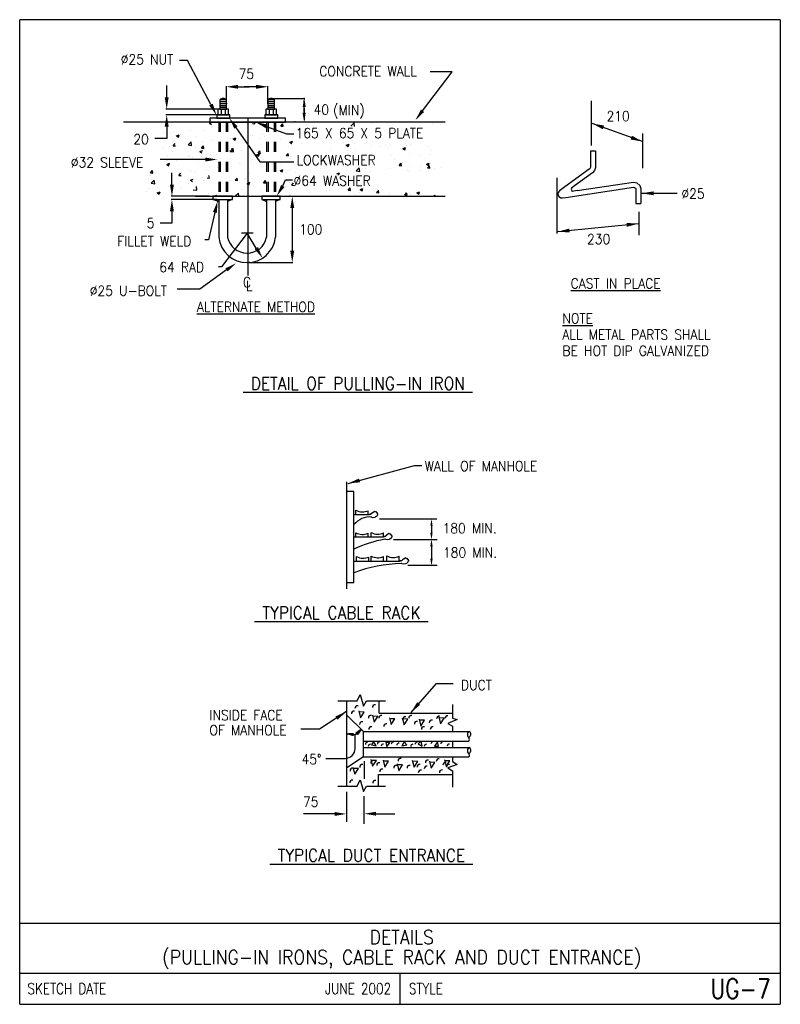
# Model space of a CAD drawing. Extents: x 0 to 7.6, y 0 to 9.85.
import ezdxf
from ezdxf.enums import TextEntityAlignment as Align

# ---------------------------------------------------------------- set-up
doc = ezdxf.new("R2010")
doc.units = 0
doc.header["$MEASUREMENT"] = 0
doc.linetypes.add('HIDDEN2', pattern=[0.1875, 0.125, -0.0625])
doc.layers.get('0').update_dxf_attribs({"color": 2, "linetype": 'CONTINUOUS'})
doc.layers.add('E-DETL', color=2, linetype='CONTINUOUS')
doc.layers.add('E-DETL-TEXT', color=3, linetype='CONTINUOUS')
doc.styles.add('ROMANS', font='ROMANS.SHX', dxfattribs={"width": 0.8})

# ---------------------------------------------------------------- blocks, each defined once
blk = doc.blocks.new('*X0')
at = {"color": 0}
for p, q in [((83.08, 72.97), (83.08, 72.97)), ((83.09, 72.96), (83.1, 72.97)), ((83.1, 72.96), (83.11, 72.97)), ((83.12, 72.95), (83.13, 72.97)), ((83.13, 72.95), (83.15, 72.97)), ((83.15, 72.95), (83.17, 72.97)), ((83.16, 72.94), (83.19, 72.97)), ((83.17, 72.94), (83.21, 72.97)), ((83.19, 72.93), (83.23, 72.97)), ((83.2, 72.93), (83.24, 72.97)), ((83.21, 72.93), (83.26, 72.98)), ((83.23, 72.92), (83.28, 72.98)), ((83.24, 72.92), (83.3, 72.98)), ((83.26, 72.91), (83.32, 72.98)), ((83.27, 72.91), (83.34, 72.98)), ((83.28, 72.91), (83.36, 72.98)), ((83.3, 72.9), (83.38, 72.98)), ((83.31, 72.9), (83.39, 72.98)), ((83.32, 72.89), (83.41, 72.98)), ((83.34, 72.89), (83.43, 72.98)), ((83.35, 72.89), (83.45, 72.98)), ((83.37, 72.88), (83.47, 72.99)), ((83.38, 72.88), (83.49, 72.99)), ((83.39, 72.87), (83.51, 72.99)), ((83.41, 72.87), (83.52, 72.99)), ((83.42, 72.87), (83.54, 72.99)), ((83.43, 72.86), (83.56, 72.99)), ((83.45, 72.86), (83.58, 72.99)), ((83.46, 72.86), (83.6, 72.99)), ((83.48, 72.85), (83.62, 72.99)), ((83.49, 72.85), (83.64, 72.99)), ((83.5, 72.84), (83.65, 73)), ((83.52, 72.84), (83.67, 73)), ((83.53, 72.84), (83.69, 73)), ((83.54, 72.83), (83.71, 73)), ((83.56, 72.83), (83.73, 73)), ((83.57, 72.82), (83.75, 73)), ((83.59, 72.82), (83.77, 73)), ((83.6, 72.82), (83.79, 73)), ((83.61, 72.81), (83.8, 73)), ((83.63, 72.81), (83.82, 73)), ((83.64, 72.8), (83.84, 73)), ((83.65, 72.8), (83.86, 73.01)), ((83.67, 72.8), (83.88, 73.01)), ((83.68, 72.79), (83.9, 73.01)), ((83.7, 72.79), (83.92, 73.01)), ((83.71, 72.78), (83.93, 73.01)), ((83.72, 72.78), (83.95, 73.01)), ((83.74, 72.78), (83.97, 73.01)), ((83.75, 72.77), (83.99, 73.01)), ((83.76, 72.77), (84.01, 73.01)), ((83.78, 72.76), (84.03, 73.01)), ((83.79, 72.76), (84.05, 73.02)), ((83.81, 72.76), (84.07, 73.02)), ((83.82, 72.75), (84.08, 73.02)), ((83.83, 72.75), (84.1, 73.02)), ((83.85, 72.75), (84.12, 73.02)), ((83.86, 72.74), (84.14, 73.02)), ((83.87, 72.74), (84.16, 73.02)), ((83.89, 72.73), (84.18, 73.02)), ((83.9, 72.73), (84.2, 73.02)), ((83.92, 72.73), (84.21, 73.02)), ((83.93, 72.72), (84.23, 73.03)), ((83.94, 72.72), (84.25, 73.03)), ((83.96, 72.71), (84.27, 73.03)), ((83.97, 72.71), (84.29, 73.03)), ((83.98, 72.71), (84.31, 73.03)), ((84, 72.7), (84.33, 73.03)), ((84.01, 72.7), (84.34, 73.03)), ((84.03, 72.69), (84.36, 73.03)), ((84.04, 72.69), (84.38, 73.03)), ((84.05, 72.69), (84.4, 73.03)), ((84.07, 72.68), (84.42, 73.03)), ((84.08, 72.68), (84.44, 73.04)), ((84.09, 72.67), (84.46, 73.04)), ((84.11, 72.67), (84.48, 73.04)), ((84.12, 72.67), (84.49, 73.04)), ((84.14, 72.66), (84.51, 73.04)), ((84.15, 72.66), (84.53, 73.04)), ((84.16, 72.65), (84.55, 73.04)), ((84.18, 72.65), (84.57, 73.04)), ((84.19, 72.65), (84.59, 73.04)), ((84.2, 72.64), (84.61, 73.04)), ((84.22, 72.64), (84.62, 73.05)), ((84.23, 72.63), (84.64, 73.05)), ((84.25, 72.63), (84.66, 73.05)), ((84.26, 72.63), (84.68, 73.05)), ((84.27, 72.62), (84.68, 73.03)), ((84.29, 72.62), (84.68, 73.01)), ((84.3, 72.62), (84.68, 72.99)), ((84.31, 72.61), (84.67, 72.97)), ((84.33, 72.61), (84.67, 72.95)), ((84.34, 72.6), (84.67, 72.93)), ((84.36, 72.6), (84.67, 72.91)), ((84.37, 72.6), (84.67, 72.89)), ((84.38, 72.59), (84.66, 72.87)), ((84.4, 72.59), (84.66, 72.85)), ((84.41, 72.58), (84.66, 72.83)), ((84.42, 72.58), (84.66, 72.81)), ((84.44, 72.58), (84.65, 72.79)), ((84.45, 72.57), (84.65, 72.77)), ((84.47, 72.57), (84.65, 72.75)), ((84.48, 72.56), (84.65, 72.73)), ((84.49, 72.56), (84.65, 72.71)), ((84.51, 72.56), (84.64, 72.69)), ((84.52, 72.55), (84.64, 72.67)), ((84.53, 72.55), (84.64, 72.65)), ((84.55, 72.54), (84.64, 72.63)), ((84.56, 72.54), (84.63, 72.61)), ((84.57, 72.54), (84.63, 72.59)), ((84.59, 72.53), (84.63, 72.57)), ((84.6, 72.53), (84.63, 72.55)), ((85.39, 73.21), (85.39, 73.21)), ((85.4, 73.19), (85.49, 73.28)), ((85.4, 73.2), (85.44, 73.25)), ((85.41, 73.18), (85.54, 73.31)), ((85.42, 73.17), (85.59, 73.34)), ((85.43, 73.16), (85.64, 73.38)), ((85.44, 73.15), (85.69, 73.41)), ((85.45, 73.13), (85.79, 73.47)), ((85.45, 73.14), (85.74, 73.44)), ((85.46, 73.12), (85.84, 73.5)), ((85.47, 73.11), (85.89, 73.54)), ((85.48, 73.1), (85.94, 73.57)), ((85.49, 73.1), (85.99, 73.6)), ((85.5, 73.08), (86.09, 73.67)), ((85.5, 73.09), (86.04, 73.63)), ((85.51, 73.07), (86.14, 73.7)), ((85.52, 73.06), (86.19, 73.73)), ((85.53, 73.05), (86.24, 73.76)), ((85.54, 73.04), (86.29, 73.8)), ((85.55, 73.03), (86.34, 73.83)), ((85.56, 73.01), (86.44, 73.89)), ((85.56, 73.02), (86.39, 73.86)), ((85.57, 73), (86.49, 73.92)), ((85.58, 72.99), (86.54, 73.96)), ((85.59, 72.98), (86.59, 73.99)), ((85.6, 72.98), (86.64, 74.02)), ((85.61, 72.96), (86.73, 74.07)), ((85.61, 72.97), (86.69, 74.05)), ((85.62, 72.95), (86.66, 73.99)), ((85.63, 72.94), (86.6, 73.91)), ((85.64, 72.93), (86.53, 73.82)), ((85.65, 72.92), (86.47, 73.74)), ((85.66, 72.91), (86.4, 73.66)), ((85.66, 72.9), (86.34, 73.57)), ((85.67, 72.89), (86.27, 73.49)), ((85.68, 72.88), (86.21, 73.41)), ((85.69, 72.87), (86.14, 73.32)), ((85.7, 72.86), (86.08, 73.24)), ((85.71, 72.86), (86.01, 73.16)), ((85.72, 72.85), (85.94, 73.08)), ((85.72, 72.84), (85.88, 72.99)), ((85.73, 72.83), (85.81, 72.91)), ((85.74, 72.82), (85.75, 72.83)), ((84.62, 72.52), (84.62, 72.53))]:
    blk.add_line(p, q, dxfattribs=at)

msp = doc.modelspace()

# ---------------------------------------------------------------- linework, layer by layer
at = {"layer": 'E-DETL'}
for p, q in [((7.6036, 9.8484), (0, 9.8484)), ((0, 0), (0, 9.8484)), ((7.6036, 9.8484), (7.6036, 0)), ((1.5151, 8.7905), (1.5151, 8.7905)), ((1.8981, 8.8138), (1.9257, 8.8244)), ((1.8981, 8.8138), (1.9177, 8.8006)), ((1.9134, 8.7662), (1.9134, 8.7662)), ((1.931, 8.7811), (1.931, 8.7811)), ((2.0295, 8.7941), (2.0295, 8.7941)), ((2.0687, 8.7828), (2.0687, 8.7828)), ((2.1122, 8.7915), (2.1122, 8.7915)), ((2.14, 8.8201), (2.14, 8.8201)), ((2.1786, 8.8137), (2.1786, 8.8137)), ((2.2983, 8.8222), (2.2983, 8.8222)), ((2.3167, 8.821), (2.3167, 8.821)), ((2.3281, 8.8097), (2.3517, 8.8076)), ((2.3517, 8.8076), (2.3484, 8.8251)), ((2.3502, 8.8112), (2.3502, 8.8112)), ((2.5604, 8.8024), (2.5604, 8.8024)), ((2.6105, 8.785), (2.6295, 8.8076)), ((2.6105, 8.785), (2.634, 8.7829)), ((2.634, 8.7829), (2.6295, 8.8076)), ((3.3115, 8.7841), (3.3422, 8.8161)), ((3.3163, 8.8218), (3.3163, 8.8218)), ((3.318, 8.8197), (3.318, 8.8197)), ((3.3466, 8.7787), (3.3422, 8.8161)), ((3.5282, 8.8108), (3.5282, 8.8108)), ((4.1236, 8.8062), (4.1236, 8.8062)), ((4.2054, 8.7972), (4.2054, 8.7972)), ((1.4347, 8.7158), (1.4347, 8.7158)), ((1.5068, 8.709), (1.5068, 8.709)), ((1.5332, 8.7287), (1.5332, 8.7287)), ((1.5584, 8.6906), (1.5584, 8.6906)), ((1.5673, 8.6869), (1.5949, 8.6974)), ((1.5673, 8.6869), (1.5869, 8.6737)), ((1.5869, 8.6737), (1.5949, 8.6974)), ((1.6095, 8.704), (1.6095, 8.704)), ((1.6823, 8.7484), (1.6823, 8.7484)), ((1.7112, 8.7385), (1.7112, 8.7385)), ((1.7685, 8.6818), (1.7685, 8.6818)), ((1.8391, 8.7434), (1.8391, 8.7434)), ((1.9787, 8.6729), (1.9787, 8.6729)), ((2.3119, 8.6899), (2.3119, 8.6899)), ((2.3237, 8.6912), (2.3237, 8.6912)), ((2.4223, 8.7041), (2.4223, 8.7041)), ((2.4486, 8.6845), (2.4486, 8.6845)), ((2.5714, 8.7238), (2.5714, 8.7238)), ((2.6782, 8.7239), (2.6782, 8.7239)), ((2.7129, 8.7428), (2.7129, 8.7428)), ((1.3799, 8.6646), (1.3799, 8.6646)), ((1.4297, 8.5735), (1.4297, 8.5735)), ((1.502, 8.5779), (1.502, 8.5779)), ((1.5356, 8.5877), (1.5546, 8.6103)), ((1.5356, 8.5877), (1.5591, 8.5856)), ((1.5788, 8.5931), (1.5788, 8.5931)), ((1.683, 8.5961), (1.7137, 8.6281)), ((1.683, 8.5961), (1.7181, 8.5907)), ((1.7065, 8.6075), (1.7065, 8.6075)), ((1.7181, 8.5907), (1.7137, 8.628)), ((1.818, 8.563), (1.837, 8.5856)), ((1.8274, 8.6258), (1.8274, 8.6258)), ((1.8415, 8.5609), (1.837, 8.5856)), ((1.9086, 8.6352), (1.9086, 8.6352)), ((1.926, 8.6388), (1.926, 8.6388)), ((1.9894, 8.6056), (1.9894, 8.6056)), ((2.0751, 8.6584), (2.0751, 8.6584)), ((2.1075, 8.6604), (2.1075, 8.6604)), ((2.1331, 8.6553), (2.1607, 8.6659)), ((2.1331, 8.6553), (2.1527, 8.6421)), ((2.1527, 8.6421), (2.1607, 8.6659)), ((2.1888, 8.664), (2.1888, 8.664)), ((2.219, 8.6451), (2.219, 8.6451)), ((2.399, 8.6551), (2.399, 8.6551)), ((2.4678, 8.5685), (2.4678, 8.5685)), ((2.6092, 8.6462), (2.6092, 8.6462)), ((2.6989, 8.6238), (2.7265, 8.6344)), ((2.6989, 8.6238), (2.7185, 8.6106)), ((2.7082, 8.6118), (2.7082, 8.6118)), ((2.7164, 8.6012), (2.7164, 8.6012)), ((2.7185, 8.6106), (2.7265, 8.6344)), ((2.815, 8.6142), (2.815, 8.6142)), ((3.0295, 8.6285), (3.0295, 8.6285)), ((3.2397, 8.6196), (3.2397, 8.6196)), ((3.2647, 8.5923), (3.2923, 8.6029)), ((3.2647, 8.5923), (3.2843, 8.5791)), ((3.2843, 8.5791), (3.2923, 8.6029)), ((3.3508, 8.6072), (3.3508, 8.6072)), ((3.4498, 8.6107), (3.4498, 8.6107)), ((3.5133, 8.5927), (3.5133, 8.5927)), ((3.6055, 8.5766), (3.6055, 8.5766)), ((3.66, 8.6018), (3.66, 8.6018)), ((3.704, 8.5896), (3.704, 8.5896)), ((3.8305, 8.5607), (3.8581, 8.5713)), ((3.8501, 8.5475), (3.8581, 8.5713)), ((3.8532, 8.6092), (3.8532, 8.6092)), ((3.8702, 8.593), (3.8702, 8.593)), ((3.9043, 8.5996), (3.9043, 8.5996)), ((4.0803, 8.5841), (4.0803, 8.5841)), ((1.4817, 8.4895), (1.4817, 8.4895)), ((1.5302, 8.5268), (1.5302, 8.5268)), ((1.6919, 8.4806), (1.6919, 8.4806)), ((1.7017, 8.4764), (1.7017, 8.4764)), ((1.7238, 8.4705), (1.7238, 8.4705)), ((1.7598, 8.5662), (1.7598, 8.5662)), ((1.8023, 8.5284), (1.8299, 8.5389)), ((1.8023, 8.5284), (1.8219, 8.5151)), ((1.818, 8.563), (1.8415, 8.5609)), ((1.8224, 8.4835), (1.8224, 8.4835)), ((1.902, 8.4717), (1.902, 8.4717)), ((1.9038, 8.5041), (1.9038, 8.5041)), ((1.9715, 8.5031), (1.9715, 8.5031)), ((2.1004, 8.5383), (2.1239, 8.5362)), ((2.1027, 8.5293), (2.1027, 8.5293)), ((2.1032, 8.5309), (2.1382, 8.5255)), ((2.1239, 8.5362), (2.1193, 8.5609)), ((2.1382, 8.5255), (2.1339, 8.5629)), ((2.2201, 8.5359), (2.2201, 8.5359)), ((2.3187, 8.5489), (2.3187, 8.5489)), ((2.3681, 8.4968), (2.3957, 8.5074)), ((2.3681, 8.4968), (2.3877, 8.4836)), ((2.3827, 8.5136), (2.4017, 8.5362)), ((2.3827, 8.5136), (2.4063, 8.5115)), ((2.3877, 8.4836), (2.3957, 8.5074)), ((2.4063, 8.5115), (2.4017, 8.5362)), ((2.662, 8.489), (2.662, 8.489)), ((2.6651, 8.4889), (2.6841, 8.5115)), ((2.6651, 8.4889), (2.6887, 8.4868)), ((2.6887, 8.4868), (2.6841, 8.5115)), ((2.7034, 8.4807), (2.7034, 8.4807)), ((3.11, 8.538), (3.11, 8.538)), ((3.1212, 8.5678), (3.1212, 8.5678)), ((3.3089, 8.5632), (3.3089, 8.5632)), ((3.3568, 8.5439), (3.3568, 8.5439)), ((3.6747, 8.5602), (3.6747, 8.5602)), ((3.7107, 8.4893), (3.7107, 8.4893)), ((3.8305, 8.5607), (3.8501, 8.5475)), ((3.9095, 8.5145), (3.9095, 8.5145)), ((3.9982, 8.4867), (3.9982, 8.4867)), ((4.0968, 8.4997), (4.0968, 8.4997)), ((4.114, 8.5441), (4.114, 8.5441)), ((5.705, 8.5356), (5.755, 8.5356)), ((1.4715, 8.4014), (1.4991, 8.412)), ((1.4715, 8.4014), (1.4911, 8.3882)), ((1.4752, 8.4378), (1.4752, 8.4378)), ((1.4911, 8.3882), (1.4991, 8.412)), ((1.4972, 8.4469), (1.4972, 8.4469)), ((1.5647, 8.4366), (1.5647, 8.4366)), ((1.7749, 8.4277), (1.7749, 8.4277)), ((1.899, 8.3731), (1.899, 8.3731)), ((1.985, 8.4188), (1.985, 8.4188)), ((2.1122, 8.4628), (2.1122, 8.4628)), ((2.1166, 8.3806), (2.1166, 8.3806)), ((2.1952, 8.4099), (2.1952, 8.4099)), ((2.2028, 8.4101), (2.2028, 8.4101)), ((2.2151, 8.3936), (2.2151, 8.3936)), ((2.3024, 8.4278), (2.3024, 8.4278)), ((2.3223, 8.4539), (2.3223, 8.4539)), ((2.3642, 8.4132), (2.3642, 8.4132)), ((2.4054, 8.4011), (2.4054, 8.4011)), ((2.4324, 8.4496), (2.4324, 8.4496)), ((2.6129, 8.4459), (2.6129, 8.4459)), ((2.6155, 8.3922), (2.6155, 8.3922)), ((2.7114, 8.4589), (2.7114, 8.4589)), ((3.7496, 8.4539), (3.7496, 8.4539)), ((3.7935, 8.3918), (3.7935, 8.3918)), ((3.7947, 8.39), (3.8137, 8.4127)), ((3.7947, 8.39), (3.8182, 8.388)), ((3.8182, 8.388), (3.8137, 8.4126)), ((3.8251, 8.4224), (3.8251, 8.4224)), ((3.9048, 8.3835), (3.9048, 8.3835)), ((4.0037, 8.3829), (4.0037, 8.3829)), ((4.0547, 8.4618), (4.0547, 8.4618)), ((4.0655, 8.4022), (4.0931, 8.4128)), ((4.0655, 8.4022), (4.0851, 8.389)), ((4.0771, 8.3653), (4.096, 8.3879)), ((4.0851, 8.389), (4.0931, 8.4128)), ((4.1006, 8.3633), (4.096, 8.3879)), ((4.1092, 8.413), (4.1092, 8.413)), ((4.2138, 8.374), (4.2138, 8.374)), ((1.2935, 8.2906), (1.2935, 8.2906)), ((1.3078, 8.3162), (1.3268, 8.3389)), ((1.3078, 8.3162), (1.3314, 8.3142)), ((1.3314, 8.3142), (1.3268, 8.3389)), ((1.3716, 8.2825), (1.3716, 8.2825)), ((1.4924, 8.3158), (1.4924, 8.3158)), ((1.5902, 8.2915), (1.6092, 8.3142)), ((1.5902, 8.2915), (1.6138, 8.2895)), ((1.6135, 8.2805), (1.6135, 8.2805)), ((1.6203, 8.3153), (1.6203, 8.3153)), ((1.6969, 8.3453), (1.6969, 8.3453)), ((1.7188, 8.3282), (1.7188, 8.3282)), ((1.7436, 8.3313), (1.7436, 8.3313)), ((1.8679, 8.3479), (1.8679, 8.3479)), ((1.8961, 8.2648), (1.8916, 8.2894)), ((1.9732, 8.3707), (1.9732, 8.3707)), ((2.2971, 8.3237), (2.2971, 8.3237)), ((2.2976, 8.2967), (2.2976, 8.2967)), ((2.6031, 8.3383), (2.6307, 8.3489)), ((2.6031, 8.3383), (2.6227, 8.3251)), ((2.6079, 8.3036), (2.6079, 8.3036)), ((2.6227, 8.3251), (2.6307, 8.3489)), ((2.6986, 8.3497), (2.6986, 8.3497)), ((2.757, 8.3233), (2.757, 8.3233)), ((3.0056, 8.356), (3.0056, 8.356)), ((3.1689, 8.3068), (3.1965, 8.3174)), ((3.1885, 8.2936), (3.1965, 8.3174)), ((3.3637, 8.3354), (3.3944, 8.3674)), ((3.3637, 8.3354), (3.3987, 8.33)), ((3.3659, 8.3436), (3.3659, 8.3436)), ((3.3988, 8.33), (3.3944, 8.3674)), ((3.4562, 8.3567), (3.4562, 8.3567)), ((3.5038, 8.3306), (3.5038, 8.3306)), ((3.6664, 8.3478), (3.6664, 8.3478)), ((3.7059, 8.3583), (3.7059, 8.3583)), ((3.8765, 8.3389), (3.8765, 8.3389)), ((3.8947, 8.3314), (3.8947, 8.3314)), ((3.9932, 8.3444), (3.9932, 8.3444)), ((4.0771, 8.3653), (4.1006, 8.3633)), ((4.0867, 8.33), (4.0867, 8.33)), ((4.1423, 8.364), (4.1423, 8.364)), ((1.2844, 8.2525), (1.2844, 8.2525)), ((1.3151, 8.2126), (1.3457, 8.2445)), ((1.3151, 8.2126), (1.3501, 8.2072)), ((1.3501, 8.2071), (1.3457, 8.2445)), ((1.4876, 8.1848), (1.4876, 8.1848)), ((1.6921, 8.2143), (1.6921, 8.2143)), ((1.7065, 8.2429), (1.7341, 8.2534)), ((1.7065, 8.2429), (1.7261, 8.2297)), ((1.7644, 8.1926), (1.7644, 8.1926)), ((1.7703, 8.142), (1.7659, 8.1794)), ((1.8237, 8.2716), (1.8237, 8.2716)), ((1.8379, 8.2449), (1.8379, 8.2449)), ((1.8726, 8.2668), (1.8961, 8.2648)), ((2.0931, 8.2672), (2.0931, 8.2672)), ((2.1116, 8.2383), (2.1116, 8.2383)), ((2.155, 8.2421), (2.174, 8.2647)), ((2.155, 8.2421), (2.1785, 8.2401)), ((2.1785, 8.2401), (2.174, 8.2647)), ((2.244, 8.2538), (2.244, 8.2538)), ((2.2607, 8.2579), (2.2607, 8.2579)), ((2.2723, 8.2113), (2.2999, 8.2219)), ((2.2723, 8.2113), (2.2919, 8.1981)), ((2.2919, 8.1981), (2.2999, 8.2219)), ((2.4374, 8.2174), (2.4564, 8.24)), ((2.4374, 8.2174), (2.4609, 8.2154)), ((2.4475, 8.1859), (2.4475, 8.1859)), ((2.4542, 8.2449), (2.4542, 8.2449)), ((2.4609, 8.2154), (2.4564, 8.24)), ((2.6644, 8.2361), (2.6644, 8.2361)), ((2.6771, 8.2253), (2.6771, 8.2253)), ((2.6938, 8.2186), (2.6938, 8.2186)), ((2.7198, 8.1927), (2.7387, 8.2153)), ((2.7198, 8.1927), (2.7433, 8.1907)), ((5.5479, 8.1861), (5.5158, 8.1628)), ((1.2681, 8.1272), (1.2681, 8.1272)), ((1.2888, 8.1596), (1.2888, 8.1596)), ((1.3757, 8.1159), (1.4033, 8.1265)), ((1.3757, 8.1159), (1.3953, 8.1027)), ((1.3787, 8.1661), (1.3787, 8.1661)), ((1.3953, 8.1027), (1.4033, 8.1265)), ((1.5167, 8.16), (1.5167, 8.16)), ((1.6153, 8.173), (1.6153, 8.173)), ((1.7352, 8.1474), (1.7703, 8.142)), ((1.8894, 8.1109), (1.8894, 8.1109)), ((1.9415, 8.0843), (1.9691, 8.0949)), ((1.9415, 8.0843), (1.9453, 8.0818)), ((1.9647, 8.0818), (1.9691, 8.0949)), ((1.9883, 8.1071), (1.9883, 8.1071)), ((2.008, 8.083), (2.008, 8.083)), ((2.0883, 8.1362), (2.0883, 8.1362)), ((2.1554, 8.0823), (2.1861, 8.1142)), ((2.1554, 8.0823), (2.1584, 8.0818)), ((2.1571, 8.1026), (2.1571, 8.1026)), ((2.1899, 8.0818), (2.1861, 8.1142)), ((2.2179, 8.1465), (2.2179, 8.1465)), ((2.2928, 8.1657), (2.2928, 8.1657)), ((2.4057, 8.1354), (2.4057, 8.1354)), ((2.6534, 8.168), (2.6534, 8.168)), ((2.689, 8.0875), (2.689, 8.0875)), ((2.7029, 8.0818), (2.7319, 8.0818)), ((2.8935, 8.1171), (2.8935, 8.1171)), ((3.0956, 8.1448), (3.0956, 8.1448)), ((3.2845, 8.1433), (3.3035, 8.1659)), ((3.2845, 8.1433), (3.3081, 8.1412)), ((3.2948, 8.1108), (3.2948, 8.1108)), ((3.3081, 8.1412), (3.3035, 8.1659)), ((3.3496, 8.1087), (3.3496, 8.1087)), ((3.3933, 8.1238), (3.3933, 8.1238)), ((3.4039, 8.1483), (3.4315, 8.1589)), ((3.4039, 8.1483), (3.4235, 8.1351)), ((3.4235, 8.1351), (3.4315, 8.1588)), ((3.5424, 8.1434), (3.5424, 8.1434)), ((3.5669, 8.1186), (3.5859, 8.1412)), ((3.5669, 8.1186), (3.5904, 8.1165)), ((3.5792, 8.1481), (3.5792, 8.1481)), ((3.5905, 8.1165), (3.5859, 8.1412)), ((3.6963, 8.0962), (3.6963, 8.0962)), ((3.8493, 8.0939), (3.8683, 8.1165)), ((3.8493, 8.0939), (3.8728, 8.0918)), ((3.8728, 8.0918), (3.8683, 8.1165)), ((3.8952, 8.1214), (3.8952, 8.1214)), ((3.9032, 8.101), (3.9032, 8.101)), ((3.9697, 8.1167), (3.9973, 8.1273)), ((3.9697, 8.1167), (3.9893, 8.1035)), ((3.9893, 8.1035), (3.9973, 8.1273)), ((4.1423, 8.0818), (4.1507, 8.0918)), ((4.1525, 8.0818), (4.1507, 8.0918)), ((4.1838, 8.0862), (4.1838, 8.0862)), ((5.5724, 8.1385), (5.5232, 8.1312)), ((6.159, 8.0092), (6.209, 8.0092)), ((3.2704, 4.1555), (3.2704, 5.2274)), ((3.3411, 5.1283), (3.2704, 5.1283)), ((3.3411, 4.2169), (3.3411, 5.1283)), ((3.3618, 4.8984), (3.3618, 4.9414)), ((3.485, 4.8967), (3.485, 4.9375)), ((3.3411, 4.8984), (3.4929, 4.8984)), ((3.3411, 4.6764), (3.6367, 4.6764)), ((3.359, 4.6764), (3.359, 4.7165)), ((3.4822, 4.6718), (3.4822, 4.7126)), ((3.5148, 4.676), (3.5148, 4.7187)), ((3.6379, 4.6739), (3.6379, 4.7147)), ((3.3411, 4.433), (3.8006, 4.433)), ((3.3674, 4.433), (3.3674, 4.4778)), ((3.4905, 4.433), (3.4905, 4.4739)), ((3.5133, 4.4302), (3.5133, 4.4829)), ((3.6364, 4.4382), (3.6364, 4.479)), ((3.6706, 4.4326), (3.6706, 4.4854)), ((3.7938, 4.4406), (3.7938, 4.4814)), ((3.3411, 4.2169), (3.2704, 4.2169)), ((3.2702, 2.182), (3.2702, 3.0366)), ((3.5924, 2.9113), (3.5924, 3.0366)), ((3.4357, 2.7297), (3.2702, 2.8905)), ((3.3887, 2.9343), (3.4064, 2.8658)), ((3.4435, 2.9228), (3.3909, 2.9244)), ((3.4064, 2.8658), (3.4435, 2.9228)), ((3.5262, 2.8918), (3.544, 2.8233)), ((3.5811, 2.8803), (3.5285, 2.8818)), ((3.544, 2.8233), (3.5811, 2.8803)), ((3.5924, 2.9113), (4.3256, 2.9113)), ((3.6952, 2.8664), (3.713, 2.7979)), ((3.7501, 2.855), (3.6974, 2.8565)), ((3.8251, 2.8646), (3.8428, 2.7961)), ((4.189, 2.8749), (4.2067, 2.8064)), ((4.2438, 2.8634), (4.1912, 2.8649)), ((4.2067, 2.8064), (4.2438, 2.8634)), ((3.713, 2.7979), (3.7501, 2.855)), ((3.8799, 2.8532), (3.8273, 2.8547)), ((3.8428, 2.7961), (3.8799, 2.8532)), ((3.9919, 2.8522), (4.0096, 2.7837)), ((4.0467, 2.8408), (3.9941, 2.8423)), ((4.0096, 2.7837), (4.0467, 2.8408)), ((3.4357, 2.476), (3.4357, 2.7297)), ((3.4357, 2.7297), (4.4987, 2.7297)), ((3.4357, 2.6321), (4.4895, 2.6321)), ((3.4357, 2.5676), (4.4986, 2.5676)), ((3.5358, 2.6302), (3.5181, 2.595)), ((3.5182, 2.5952), (3.5628, 2.5869)), ((3.5628, 2.5869), (3.5358, 2.6302)), ((3.6991, 2.6185), (3.6596, 2.6196)), ((3.6599, 2.6196), (3.6713, 2.5757)), ((3.6713, 2.5757), (3.6991, 2.6185)), ((3.8432, 2.6253), (3.8201, 2.5862)), ((3.8201, 2.5862), (3.8701, 2.5968)), ((3.8701, 2.5968), (3.843, 2.6255)), ((4.0131, 2.6326), (3.9844, 2.6055)), ((3.9846, 2.6057), (4.0237, 2.5827)), ((4.0237, 2.5827), (4.0131, 2.6326)), ((4.1751, 2.6261), (4.1473, 2.5833)), ((4.1473, 2.5833), (4.1867, 2.5821)), ((4.1865, 2.5821), (4.1751, 2.6261)), ((3.4357, 2.476), (3.2702, 2.3669)), ((3.4357, 2.476), (4.491, 2.476)), ((3.3312, 2.3696), (3.3489, 2.3011)), ((3.5105, 2.4498), (3.5283, 2.3813)), ((3.5654, 2.4384), (3.5127, 2.4399)), ((3.5283, 2.3813), (3.5654, 2.4384)), ((3.6337, 2.442), (3.6514, 2.3735)), ((3.6885, 2.4305), (3.6359, 2.4321)), ((3.6514, 2.3735), (3.6885, 2.4305)), ((3.7735, 2.4054), (3.7913, 2.3369)), ((3.8283, 2.394), (3.7757, 2.3955)), ((3.7913, 2.3369), (3.8283, 2.394)), ((3.9248, 2.4416), (3.9425, 2.3731)), ((3.9796, 2.4302), (3.927, 2.4317)), ((3.9425, 2.3731), (3.9796, 2.4302)), ((4.096, 2.4303), (4.1138, 2.3618)), ((4.1509, 2.4188), (4.0982, 2.4203)), ((4.1138, 2.3618), (4.1509, 2.4188)), ((4.2461, 2.4455), (4.2638, 2.377)), ((4.3009, 2.4341), (4.2483, 2.4356)), ((4.2638, 2.377), (4.3009, 2.4341)), ((3.386, 2.3581), (3.3334, 2.3597)), ((3.3489, 2.3011), (3.386, 2.3581)), ((3.5871, 2.182), (3.5871, 2.3002)), ((3.5871, 2.3002), (4.3256, 2.3002)), ((0, 0.8125), (7.6036, 0.8125)), ((0, 0.3125), (7.6036, 0.3125)), ((3.8018, 0.3125), (3.8018, 0)), ((0, 0), (7.6036, 0))]:
    msp.add_line(p, q, dxfattribs=at)
for points in [[(2.001, 9.0469), (2.001, 8.9525), (2.0664, 8.9525), (2.0664, 9.0469)], [(2.4805, 9.0469), (2.4805, 8.9525), (2.5459, 8.9525), (2.5459, 9.0469)], [(1.902, 8.8637), (1.902, 8.8248), (2.6587, 8.8248), (2.6587, 8.8637)], [(1.9694, 8.8963), (1.9694, 8.8642), (2.0998, 8.8642), (2.0998, 8.8963)], [(1.9822, 8.9525), (1.9822, 8.8963), (2.0881, 8.8963), (2.0881, 8.9525)], [(2.4489, 8.8963), (2.4489, 8.8642), (2.5794, 8.8642), (2.5794, 8.8963)], [(2.4617, 8.9525), (2.4617, 8.8963), (2.5676, 8.8963), (2.5676, 8.9525)], [(1.9315, 8.0818), (1.9315, 8.0497), (2.1277, 8.0497), (2.1277, 8.0818)], [(2.419, 8.0818), (2.419, 8.0497), (2.6053, 8.0497), (2.6053, 8.0818)]]:
    msp.add_lwpolyline(points, close=True, dxfattribs=at)
for points in [[(2.001, 9.0285), (2.0664, 9.0285)], [(2.001, 9.01), (2.0664, 9.01)], [(2.001, 8.9915), (2.0664, 8.9915)], [(2.001, 8.973), (2.0664, 8.973)], [(2.4805, 9.0285), (2.5459, 9.0285)], [(2.4805, 9.01), (2.5459, 9.01)], [(2.4805, 8.9915), (2.5459, 8.9915)], [(2.4805, 8.973), (2.5459, 8.973)], [(2.0153, 8.9525), (2.0153, 8.8963)], [(2.053, 8.9525), (2.053, 8.8963)], [(2.4949, 8.9525), (2.4949, 8.8963)], [(2.5325, 8.9525), (2.5325, 8.8963)], [(1.0375, 8.8251), (4.2548, 8.8251)], [(5.705, 8.5356), (5.705, 8.3774), (5.7017, 8.3638), (5.6926, 8.3531), (5.4509, 8.1774)], [(5.755, 8.5356), (5.755, 8.3715), (5.7475, 8.3405), (5.7268, 8.3162), (5.5479, 8.1861)], [(5.4509, 8.1774), (5.3969, 8.1381), (5.3852, 8.1249), (5.3804, 8.108), (5.3834, 8.0906), (5.3934, 8.0762), (5.4087, 8.0675), (5.4263, 8.0662), (5.4602, 8.0713)], [(5.5724, 8.1385), (6.1359, 8.2223), (6.1688, 8.2177), (6.1996, 8.1911), (6.209, 8.1592), (6.209, 8.0092)], [(1.7573, 8.0818), (4.2548, 8.0818)], [(5.4602, 8.0713), (6.1361, 8.1718), (6.1473, 8.1702), (6.1558, 8.1628), (6.159, 8.152), (6.159, 8.0092)], [(1.9358, 8.0497), (1.9893, 8.0309)], [(1.9893, 8.0497), (1.9893, 7.6721)], [(2.078, 8.0497), (2.078, 7.6721)], [(2.1234, 8.0497), (2.078, 8.0286)], [(2.4233, 8.0497), (2.4688, 8.0309)], [(2.4688, 8.0497), (2.4688, 7.6721)], [(2.6009, 8.0497), (2.5575, 8.0286)], [(2.5576, 8.0497), (2.5576, 7.6721)], [(3.4929, 4.8984), (3.4996, 4.9029), (3.5029, 4.9029), (3.4996, 4.9009), (3.5041, 4.9029), (3.5018, 4.9009), (3.5097, 4.903), (3.5108, 4.906), (3.522, 4.915), (3.5265, 4.918), (3.5265, 4.921), (3.531, 4.9201), (3.5478, 4.9332), (3.5489, 4.9302), (3.5523, 4.9302), (3.5556, 4.9253), (3.5612, 4.9283), (3.578, 4.9046), (3.5723, 4.8886), (3.569, 4.8836), (3.5577, 4.8745), (3.5488, 4.8695), (3.5297, 4.8673), (3.5141, 4.8722), (3.5118, 4.8751), (3.5062, 4.8741)], [(3.6367, 4.6764), (3.6434, 4.6808), (3.6468, 4.6809), (3.6434, 4.6789), (3.6479, 4.6809), (3.6456, 4.6789), (3.6535, 4.6809), (3.6546, 4.6839), (3.6658, 4.693), (3.6703, 4.696), (3.6703, 4.699), (3.6748, 4.698), (3.6916, 4.7111), (3.6927, 4.7082), (3.6961, 4.7082), (3.6994, 4.7032), (3.7051, 4.7063), (3.7218, 4.6826), (3.7161, 4.6666), (3.7128, 4.6616), (3.7016, 4.6525), (3.6926, 4.6475), (3.6735, 4.6453), (3.6579, 4.6501), (3.6557, 4.6531), (3.6501, 4.652)], [(3.8006, 4.433), (3.8074, 4.4375), (3.8107, 4.4375), (3.8074, 4.4355), (3.8118, 4.4375), (3.8096, 4.4355), (3.8174, 4.4376), (3.8186, 4.4406), (3.8298, 4.4496), (3.8343, 4.4527), (3.8343, 4.4556), (3.8388, 4.4547), (3.8556, 4.4678), (3.8567, 4.4648), (3.8601, 4.4648), (3.8634, 4.4599), (3.869, 4.4629), (3.8857, 4.4392), (3.8801, 4.4232), (3.8767, 4.4182), (3.8655, 4.4092), (3.8565, 4.4041), (3.8375, 4.4019), (3.8218, 4.4068), (3.8196, 4.4097), (3.814, 4.4087)], [(3.1814, 3.0366), (3.3741, 3.0366), (3.4049, 3.0982), (3.4357, 2.9827), (3.4665, 3.0366), (3.6553, 3.0366)], [(4.3256, 2.9981), (4.3256, 2.8634), (4.3718, 2.848), (4.2794, 2.8095), (4.3256, 2.7825), (4.3256, 2.7297)], [(4.3256, 2.6321), (4.3256, 2.5676)], [(4.3256, 2.476), (4.3256, 2.4283), (4.3718, 2.3975), (4.2794, 2.3667), (4.3256, 2.3359), (4.3256, 2.1704)], [(3.1814, 2.182), (3.3741, 2.182), (3.4049, 2.2436), (3.4357, 2.1281), (3.4665, 2.182), (3.6553, 2.182)]]:
    msp.add_lwpolyline(points, dxfattribs=at)
at = {"layer": 'E-DETL', "linetype": 'HIDDEN2', "ltscale": 0.5}
for points in [[(1.9893, 8.8251), (1.9893, 8.0818)], [(2.0039, 8.8251), (2.0039, 8.0818)], [(2.0634, 8.8251), (2.0634, 8.0818)], [(2.078, 8.8251), (2.078, 8.0818)], [(2.4688, 8.8251), (2.4688, 8.0818)], [(2.4834, 8.8251), (2.4834, 8.0818)], [(2.543, 8.8251), (2.543, 8.0818)], [(2.5576, 8.8251), (2.5576, 8.0818)]]:
    msp.add_lwpolyline(points, dxfattribs=at)
at = {"layer": 'E-DETL'}
for centre, radius, start, end in [((2.0337, 9.0153), 0.0455, 44.03444, 135.96556), ((2.5132, 9.0153), 0.0455, 44.03444, 135.96556), ((5.5479, 8.1536), 0.0334, 163.95636, 222.17215), ((2.2734, 7.7042), 0.286, 186.4483, 353.5517), ((2.2734, 7.7127), 0.1996, 191.74555, 348.25445), ((3.4274, 5.0649), 0.1398, 242.01227, 294.30313), ((3.5054, 4.6583), 0.2163, 86.2212, 139.43661), ((3.9027, 3.3428), 1.3334, 100.92361, 114.91228), ((3.4246, 4.84), 0.1398, 242.01227, 294.30313), ((3.5804, 4.8421), 0.1398, 242.01227, 294.30313), ((3.433, 4.6013), 0.1398, 242.01227, 294.30313), ((3.5789, 4.6064), 0.1398, 242.01227, 294.30313), ((3.7362, 4.6088), 0.1398, 242.01227, 294.30313), ((3.8519, 2.9565), 1.4527, 91.49426, 110.58806), ((3.3766, 2.9605), 0.025, 77.49168, 186.21373), ((3.5502, 2.9701), 0.025, 77.49168, 186.21373), ((3.3407, 2.9075), 0.025, 77.49168, 186.21373), ((3.5107, 2.8652), 0.025, 77.49168, 186.21373), ((3.6149, 2.8632), 0.025, 77.49168, 186.21373), ((3.8544, 2.8504), 0.025, 77.49168, 186.21373), ((3.9149, 2.8639), 0.025, 77.49168, 186.21373), ((4.1925, 2.8565), 0.025, 77.49168, 186.21379), ((4.2754, 2.8602), 0.025, 77.49168, 186.21379), ((3.4233, 2.8018), 0.025, 77.49168, 186.21373), ((3.5138, 2.7508), 0.025, 77.49168, 186.21373), ((3.665, 2.7801), 0.025, 77.49168, 186.21373), ((3.9707, 2.8057), 0.025, 77.49168, 186.21373), ((4.04, 2.7526), 0.025, 77.49168, 186.21373), ((4.1197, 2.819), 0.025, 77.49168, 186.21379), ((4.1296, 2.7505), 0.025, 77.49168, 186.21379), ((4.5094, 2.6968), 0.0346, 108.02496, 235.10941), ((4.4641, 2.6504), 0.0313, 324.25479, 35.4039), ((4.4697, 2.7027), 0.0396, 300.13748, 42.99652), ((3.4742, 2.5993), 0.0188, 77.49168, 186.21373), ((3.5033, 2.5821), 0.0188, 77.49168, 186.21373), ((3.5943, 2.6044), 0.0188, 77.49168, 186.21373), ((3.6338, 2.5838), 0.0188, 77.49168, 186.21373), ((3.7334, 2.6027), 0.0188, 77.49168, 186.21373), ((3.7883, 2.5924), 0.0188, 77.49168, 186.21373), ((3.9273, 2.5821), 0.0188, 77.49168, 186.21373), ((3.972, 2.6027), 0.0188, 77.49168, 186.21373), ((4.063, 2.5821), 0.0188, 77.49168, 186.21373), ((4.1299, 2.6062), 0.0188, 77.49168, 186.21373), ((4.2278, 2.6062), 0.0188, 77.49168, 186.21373), ((4.293, 2.5838), 0.0188, 77.49168, 186.21373), ((4.5093, 2.5347), 0.0346, 108.02496, 235.10941), ((4.4697, 2.5406), 0.0396, 300.13748, 42.99652), ((4.4641, 2.4882), 0.0313, 338.97781, 35.4039), ((3.4244, 2.3729), 0.025, 77.49168, 186.21373), ((3.5342, 2.4127), 0.025, 77.49168, 186.21373), ((3.5946, 2.3924), 0.025, 77.49168, 186.21373), ((3.7636, 2.365), 0.025, 77.49168, 186.21373), ((3.8074, 2.4351), 0.025, 77.49168, 186.21373), ((3.8979, 2.3653), 0.025, 77.49168, 186.21373), ((3.9976, 2.3741), 0.025, 77.49168, 186.21373), ((4.0692, 2.3579), 0.025, 77.49168, 186.21373), ((4.0806, 2.4187), 0.025, 77.49168, 186.21373), ((4.1892, 2.4306), 0.025, 77.49168, 186.21379), ((4.2563, 2.3944), 0.025, 77.49168, 186.21379), ((4.29, 2.3743), 0.025, 77.49168, 186.21379), ((3.328, 2.3362), 0.025, 77.49168, 186.21373), ((3.6235, 2.329), 0.025, 77.49168, 186.21373), ((4.0098, 2.3175), 0.025, 77.49168, 186.21373), ((4.2202, 2.3194), 0.025, 77.49168, 186.21379), ((3.3243, 2.2178), 0.025, 77.49168, 186.21373), ((3.5538, 2.2139), 0.025, 77.49168, 186.21373)]:
    msp.add_arc(centre, radius, start, end, dxfattribs=at)
for p in [(2.5132, 9.0608), (2.0664, 9.01), (2.4805, 9.01), (1.9822, 8.9525), (1.9822, 8.8963), (1.8901, 8.0818), (2.7004, 8.0818), (1.9694, 8.0497), (2.2987, 7.4194)]:
    msp.add_point(p, dxfattribs=at)
at = {"layer": 'E-DETL-TEXT'}
for p, q in [((1.678, 9.4396), (1.5972, 9.4396)), ((1.9118, 8.9994), (1.678, 9.4396)), ((4.0268, 8.9372), (4.3223, 9.3283)), ((4.3223, 9.3283), (4.1043, 9.3283)), ((1.4694, 9.0706), (1.4694, 9.1887)), ((2.0664, 9.0124), (2.0664, 9.1844)), ((2.1749, 9.1774), (2.293, 9.1774)), ((2.3629, 9.1774), (2.2448, 9.1774)), ((2.4805, 9.0124), (2.4805, 9.1844)), ((2.5157, 9.0608), (2.85, 9.0608)), ((2.8429, 8.9236), (2.8429, 9.0417)), ((2.8429, 8.9623), (2.8429, 8.8442)), ((5.7168, 8.5891), (5.7168, 9.0361)), ((1.9797, 8.9525), (1.4623, 8.9525)), ((1.9797, 8.8963), (1.4623, 8.8963)), ((1.4694, 8.7782), (1.4694, 8.6601)), ((2.1619, 8.7698), (2.4019, 8.4276)), ((2.4679, 8.7816), (2.6673, 8.7056)), ((2.7525, 8.8251), (2.85, 8.8251)), ((6.2253, 8.629), (5.7242, 8.8102)), ((2.6673, 8.7056), (2.7407, 8.7056)), ((6.2286, 8.3627), (6.2286, 8.7092)), ((1.4694, 8.6594), (1.3513, 8.6594)), ((1.8561, 8.4497), (1.4046, 8.4497)), ((2.4019, 8.4276), (2.7398, 8.4276)), ((1.5218, 8.1999), (1.5218, 8.318)), ((2.6299, 8.1855), (2.6571, 8.2463)), ((2.6571, 8.2463), (2.7268, 8.2463)), ((5.3699, 8.2673), (5.3699, 7.71)), ((1.8877, 8.0818), (1.5148, 8.0818)), ((6.2197, 8.112), (6.5737, 8.112)), ((1.9669, 8.0497), (1.5148, 8.0497)), ((1.5218, 7.9316), (1.5218, 7.8135)), ((1.9515, 7.9204), (1.8867, 7.6469)), ((2.7248, 7.9637), (2.7248, 7.5375)), ((6.1888, 7.926), (6.1888, 7.694)), ((1.5218, 7.8135), (1.4037, 7.8135)), ((6.1854, 7.8076), (5.3785, 7.7278)), ((2.3344, 7.7127), (2.2162, 7.7127)), ((2.3655, 7.5639), (2.2734, 7.7127)), ((1.8867, 7.6469), (1.8492, 7.6469)), ((2.3012, 7.4194), (2.7319, 7.4194)), ((2.0686, 7.3453), (1.8009, 7.1514)), ((1.8009, 7.1514), (1.5739, 7.1514)), ((3.2834, 5.2099), (3.9459, 5.3881)), ((3.9459, 5.3881), (4.0214, 5.3881)), ((3.5957, 4.855), (4.169, 4.855)), ((3.7363, 4.6483), (4.174, 4.6483)), ((3.8789, 4.3909), (4.1744, 4.3909)), ((3.912, 2.9186), (4.1672, 3.2096)), ((4.1672, 3.2096), (4.3345, 3.2096)), ((3.2658, 2.9279), (2.9984, 2.7522)), ((2.9984, 2.7522), (2.81, 2.7522)), ((3.3529, 2.5599), (3.3529, 2.698)), ((3.0609, 2.4599), (3.2529, 2.4599)), ((3.4422, 2.4323), (3.4422, 2.2541)), ((3.2656, 2.1242), (3.2656, 1.8235)), ((3.4413, 2.082), (3.4413, 1.8062)), ((3.1475, 1.9041), (2.8364, 1.9041)), ((3.5634, 1.9065), (3.7508, 1.9065))]:
    msp.add_line(p, q, dxfattribs=at)
for points in [[(2.2803, 8.8637), (2.2803, 7.2883)], [(2.2734, 7.7127), (2.0168, 7.3779), (1.9861, 7.3779)], [(4.1164, 4.8043), (4.1164, 4.6881)], [(4.1158, 4.5921), (4.1158, 4.4429)], [(3.3388, 2.6984), (3.3328, 2.699), (3.3316, 2.6887), (3.2707, 2.7061), (3.334, 2.7094), (3.3328, 2.699)], [(3.3634, 2.7032), (3.3686, 2.708), (3.3616, 2.7157), (3.4148, 2.7501), (3.3756, 2.7003), (3.3686, 2.708)]]:
    msp.add_lwpolyline(points, dxfattribs=at)
for centre, radius, start, end in [((3.3464, 2.7244), 0.0271, 253.59094, 308.64124), ((3.2529, 2.5599), 0.1, 269.99969, 359.9997)]:
    msp.add_arc(centre, radius, start, end, dxfattribs=at)
for p in [(2.8429, 9.0608), (2.75, 8.8251), (2.7248, 7.4194)]:
    msp.add_point(p, dxfattribs=at)
for points in [[(2.1835, 9.197), (2.1835, 9.1577), (2.0654, 9.1774)], [(2.3629, 9.197), (2.3629, 9.1577), (2.481, 9.1774)], [(1.4497, 9.0706), (1.4891, 9.0706), (1.4694, 8.9525)], [(2.8286, 8.9736), (2.8601, 8.9736), (2.8443, 9.068)], [(1.9292, 9.0086), (1.8944, 8.9901), (1.9672, 8.895)], [(1.4497, 8.7782), (1.4891, 8.7782), (1.4694, 8.8963)], [(2.1458, 8.7585), (2.178, 8.7811), (2.0941, 8.8665)], [(2.8277, 8.9178), (2.8592, 8.9178), (2.8434, 8.8233)], [(4.0425, 8.9253), (4.0111, 8.9491), (3.9556, 8.843)], [(2.4609, 8.7632), (2.4749, 8.8), (2.3575, 8.8237)], [(5.829, 8.7524), (5.8421, 8.7895), (5.7242, 8.8102)], [(6.1208, 8.6876), (6.1075, 8.6506), (6.2253, 8.629)], [(1.8561, 8.4694), (1.8561, 8.43), (1.9742, 8.4497)], [(1.5022, 8.1999), (1.5415, 8.1999), (1.5218, 8.0818)], [(2.6469, 8.1755), (2.613, 8.1955), (2.57, 8.0838)], [(2.7051, 7.9637), (2.7445, 7.9637), (2.7248, 8.0818)], [(6.3378, 8.0923), (6.3378, 8.1317), (6.2197, 8.112)], [(1.5022, 7.9316), (1.5415, 7.9316), (1.5218, 8.0497)], [(1.9324, 7.9249), (1.9707, 7.9159), (1.9788, 8.0353)], [(6.0659, 7.8162), (6.0696, 7.777), (6.1854, 7.8076)], [(5.498, 7.7201), (5.4941, 7.7592), (5.3785, 7.7278)], [(2.3822, 7.5742), (2.3487, 7.5535), (2.4276, 7.4634)], [(2.7051, 7.5375), (2.7445, 7.5375), (2.7248, 7.4194)], [(2.057, 7.3613), (2.0801, 7.3294), (2.1642, 7.4146)], [(3.4026, 5.2216), (3.3924, 5.2596), (3.2834, 5.2099)], [(4.1046, 4.7861), (4.1282, 4.7861), (4.1164, 4.857)], [(4.1046, 4.7182), (4.1282, 4.7182), (4.1164, 4.6473)], [(4.1046, 4.5816), (4.1282, 4.5816), (4.1164, 4.6525)], [(4.1046, 4.4576), (4.1282, 4.4576), (4.1164, 4.3868)], [(4.0035, 2.9958), (3.9735, 3.0213), (3.912, 2.9186)], [(3.1564, 2.8792), (3.1781, 2.8463), (3.2658, 2.9279)], [(3.1475, 1.9238), (3.1475, 1.8844), (3.2656, 1.9041)], [(3.5634, 1.8868), (3.5634, 1.9262), (3.4453, 1.9065)]]:
    msp.add_solid(points, dxfattribs=at)

# ---------------------------------------------------------------- block references
at = {"layer": 'E-DETL-TEXT', "xscale": 0.03937, "yscale": 0.03937, "zscale": 0.03937}
msp.add_blockref('*X0', (0, -0.1665), dxfattribs=at)

# ---------------------------------------------------------------- texts
at = {"layer": 'E-DETL-TEXT', "style": 'ROMANS', "width": 0.9}
for s, height, p in [('%%C25 NUT', 0.1, (1.0104, 9.4016)), ('CONCRETE WALL', 0.1, (2.9944, 9.2822)), ('(MIN)', 0.1, (3.1329, 8.895)), ('210', 0.1, (5.8666, 8.8338)), ('165 X 65 X 5 PLATE', 0.1, (2.7583, 8.6639)), ('%%c32 SLEEVE', 0.1, (0.511, 8.3705)), ('LOCKWASHER', 0.1, (2.7674, 8.3941)), ('%%c64 WASHER', 0.1, (2.7384, 8.1882)), ('%%C25', 0.1, (6.6152, 8.0584)), ('FILLET WELD', 0.1, (0.9748, 7.5824)), ('230', 0.1, (5.6721, 7.6043)), ('64 RAD', 0.1, (1.3958, 7.3235)), ('%%c25 U-BOLT', 0.1, (0.7002, 7.0872)), ('C', 0.1, (2.2311, 7.1728)), ('L', 0.1, (2.2634, 7.1378)), ('%%UCAST IN PLACE', 0.1, (5.5084, 7.1602)), ('%%UALTERNATE METHOD', 0.1, (1.7711, 6.9261)), ('%%UNOTE', 0.1, (5.4256, 6.8106)), ('ALL METAL PARTS SHALL', 0.1, (5.4256, 6.6487)), ('BE HOT DIP GALVANIZED', 0.1, (5.4256, 6.4868)), ('%%U DETAIL OF PULLING-IN IRON ', 0.125, (2.233, 6.1474)), ('WALL OF MANHOLE', 0.1, (4.0485, 5.3338)), ('180 MIN.', 0.1, (4.2281, 4.7114)), ('180 MIN.', 0.1, (4.2321, 4.468)), ('%%U TYPICAL CABLE RACK ', 0.125, (2.3486, 3.8538)), ('DUCT', 0.1, (4.4117, 3.1429)), ('INSIDE FACE', 0.1, (1.8965, 2.8422)), ('OF MANHOLE', 0.1, (1.8965, 2.6922)), ('45%%D', 0.1, (2.8179, 2.4013)), ('75', 0.1, (2.8326, 1.976)), ('%%U TYPICAL DUCT ENTRANCE ', 0.125, (2.5007, 1.4278))]:
    msp.add_text(s, height=height, dxfattribs=at).set_placement(p)
for s, p in [('75', (2.2658, 9.3065)), ('40', (3.0157, 8.9488)), ('20', (1.2137, 8.6527)), ('5', (1.3088, 7.8135)), ('100', (2.9091, 7.7506))]:
    msp.add_text(s, height=0.1, dxfattribs=at).set_placement(p, align=Align.MIDDLE)
for s, p in [('DETAILS', (3.8188, 0.6031)), ('(PULLING-IN IRONS, CABLE RACK AND DUCT ENTRANCE)', (3.8188, 0.4031))]:
    msp.add_text(s, height=0.14, dxfattribs=at).set_placement(p, align=Align.CENTER)
at = {"layer": 'E-DETL-TEXT', "style": 'ROMANS', "width": 0.8}
for s, p in [('SKETCH DATE', (0.0773, 0.1563)), ('STYLE', (3.8906, 0.1563))]:
    msp.add_text(s, height=0.11, dxfattribs=at).set_placement(p, align=Align.MIDDLE_LEFT)
for s, height, p in [('JUNE 2002', 0.11, (3.713, 0.1563)), ('UG-7', 0.19685, (7.5055, 0.1563))]:
    msp.add_text(s, height=height, dxfattribs=at).set_placement(p, align=Align.MIDDLE_RIGHT)

doc.saveas('drawing.dxf')
